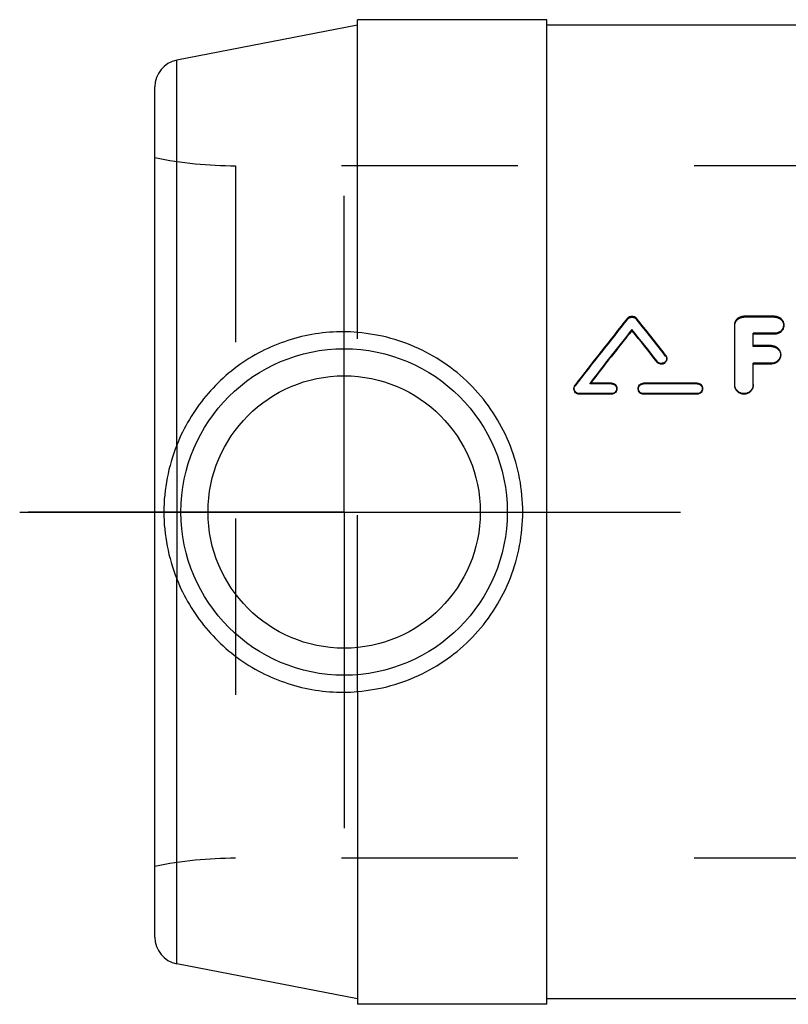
# Model space of a CAD drawing. Header units: millimetres. Extents: x 458.4 to 536.6, y 458.4 to 536.6.
# Tile 1 of 2: x 458.4 to 486.8, y 500.2 to 536.6. Entities that reach past the tile are written whole.
import ezdxf

# ---------------------------------------------------------------- set-up
doc = ezdxf.new("R2010")
doc.units = ezdxf.units.MM
doc.header["$LTSCALE"] = 65.185185
doc.linetypes.add('CENTER', pattern=[0.6, 0.375, -0.075, 0.075, -0.075])
doc.linetypes.add('HIDDEN', pattern=[0.2, 0.1, -0.1])
for name, color, linetype in [('ACHSEN_S', 7, 'CONTINUOUS'), ('KOERPER', 7, 'CONTINUOUS'), ('KONST.EL_MIT_GEO', 7, 'CONTINUOUS')]:
    doc.layers.add(name, color=color, linetype=linetype)

msp = doc.modelspace()

# ---------------------------------------------------------------- linework, layer by layer
at = {"layer": 'ACHSEN_S', "color": 2, "linetype": 'CENTER'}
msp.add_line((458.4, 518.4), (518.682, 518.4), dxfattribs=at)
at = {"layer": 'KOERPER', "color": 7, "linetype": 'Continuous'}
for p, q in [((470.9, 525.032), (470.9, 536.6)), ((477.9, 536.6), (470.9, 536.6)), ((477.9, 500.2), (477.9, 536.6)), ((505, 536.4), (477.9, 536.4)), ((464.209, 520.871), (464.209, 535.099)), ((464.209, 501.701), (464.209, 515.929)), ((470.9, 511.768), (470.9, 500.2)), ((477.9, 500.2), (470.9, 500.2)), ((498.416, 500.4), (477.9, 500.4))]:
    msp.add_line(p, q, dxfattribs=at)
at = {"layer": 'KOERPER', "color": 2, "linetype": 'CENTER'}
for q in [(470.4, 530.091), (458.709, 518.4), (470.4, 506.709), (482.091, 518.4)]:
    msp.add_line((470.4, 518.4), q, dxfattribs=at)
at = {"layer": 'KOERPER', "color": 8, "linetype": 'HIDDEN'}
for p, q in [((470.9, 511.768), (470.9, 525.032)), ((464.209, 520.871), (464.209, 515.929))]:
    msp.add_line(p, q, dxfattribs=at)
at = {"layer": 'KOERPER', "color": 7, "linetype": 'Continuous'}
for points, knots in [([(470.9, 525.039), (470.209, 525.097), (468.789, 524.991), (466.818, 524.167), (465.2, 522.759), (464.468, 521.525), (464.209, 520.871)], [0, 0, 0, 0, 0.247299, 0.498195, 0.749273, 1, 1, 1, 1]), ([(477.006, 518.4), (477.006, 518.816), (476.928, 519.648), (476.472, 521.24), (475.363, 523.022), (473.682, 524.275), (472.136, 524.858), (471.314, 525), (470.9, 525.032)], [0, 0, 0, 0, 0.126355, 0.252185, 0.500617, 0.748442, 0.873849, 1, 1, 1, 1]), ([(464.209, 520.871), (464.054, 520.479), (463.814, 519.666), (463.732, 518.821), (463.732, 518.4)], [0, 0, 0, 0, 0.50007, 1, 1, 1, 1]), ([(463.732, 518.4), (463.732, 517.979), (463.814, 517.134), (464.054, 516.321), (464.209, 515.929)], [0, 0, 0, 0, 0.49993, 1, 1, 1, 1]), ([(470.9, 511.768), (471.314, 511.8), (472.136, 511.942), (473.682, 512.525), (475.363, 513.778), (476.472, 515.56), (476.928, 517.152), (477.006, 517.984), (477.006, 518.4)], [0, 0, 0, 0, 0.126151, 0.251558, 0.499383, 0.747815, 0.873645, 1, 1, 1, 1]), ([(464.209, 515.929), (464.468, 515.275), (465.2, 514.041), (466.818, 512.633), (468.789, 511.809), (470.209, 511.703), (470.9, 511.761)], [0, 0, 0, 0, 0.250725, 0.5018, 0.752698, 1, 1, 1, 1])]:
    msp.add_open_spline(points, degree=3, knots=knots, dxfattribs=at)
at = {"layer": 'KONST.EL_MIT_GEO', "color": 7, "linetype": 'Continuous'}
for p, q in [((470.9, 536.4), (464.209, 535.099)), ((463.4, 502.682), (463.4, 534.118)), ((486.318, 525.645), (485.186, 525.645)), ((484.847, 523.109), (484.847, 525.326)), ((481.045, 525.113), (481.045, 525.15)), ((485.526, 524.551), (485.526, 525.007)), ((486.318, 525.007), (485.526, 525.007)), ((486.318, 524.97), (485.526, 524.97)), ((486.318, 524.97), (486.318, 525.007)), ((486.205, 524.551), (485.526, 524.551)), ((481.973, 523.939), (481.973, 523.97)), ((485.526, 523.109), (485.526, 523.902)), ((486.205, 523.902), (485.526, 523.902)), ((486.205, 523.871), (485.526, 523.871)), ((486.205, 523.871), (486.205, 523.902)), ((480.287, 523.164), (479.493, 523.164)), ((483.457, 523.164), (481.475, 523.164)), ((479.098, 522.755), (479.098, 522.779)), ((480.287, 522.779), (479.098, 522.779)), ((480.287, 522.755), (479.098, 522.755)), ((480.287, 522.755), (480.287, 522.779)), ((481.475, 522.755), (481.475, 522.779)), ((483.457, 522.779), (481.475, 522.779)), ((483.457, 522.755), (481.475, 522.755)), ((483.457, 522.755), (483.457, 522.779)), ((470.9, 500.4), (464.209, 501.701))]:
    msp.add_line(p, q, dxfattribs=at)
at = {"layer": 'KONST.EL_MIT_GEO', "color": 8, "linetype": 'HIDDEN'}
for p, q in [((466.385, 531.2), (466.385, 505.6)), ((502.896, 531.2), (466.385, 531.2)), ((485.186, 525.605), (485.186, 525.645)), ((486.318, 525.605), (486.318, 525.645)), ((480.884, 525.529), (480.884, 525.569)), ((481.207, 525.529), (481.207, 525.569)), ((486.318, 525.605), (485.186, 525.605)), ((486.658, 525.288), (486.658, 525.326)), ((485.526, 524.517), (485.526, 524.551)), ((486.205, 524.517), (486.205, 524.551)), ((482.291, 524.165), (482.291, 524.197)), ((486.205, 524.517), (485.526, 524.517)), ((486.545, 524.195), (486.545, 524.227)), ((482.33, 524.052), (482.33, 524.083)), ((478.939, 523.061), (478.939, 523.087)), ((479.493, 523.138), (479.493, 523.164)), ((479.493, 523.138), (479.506, 523.154)), ((480.287, 523.138), (479.493, 523.138)), ((479.506, 523.154), (479.514, 523.164)), ((480.287, 523.138), (480.287, 523.164)), ((481.475, 523.138), (481.475, 523.164)), ((483.457, 523.138), (481.475, 523.138)), ((483.457, 523.138), (483.457, 523.164)), ((484.847, 523.083), (484.847, 523.109)), ((485.526, 523.083), (485.526, 523.109)), ((478.9, 522.972), (478.9, 522.947)), ((480.485, 522.947), (480.485, 522.972)), ((481.277, 522.972), (481.277, 522.947)), ((483.655, 522.947), (483.655, 522.972)), ((502.896, 505.6), (466.385, 505.6))]:
    msp.add_line(p, q, dxfattribs=at)
at = {"layer": 'KONST.EL_MIT_GEO', "color": 7, "linetype": 'Continuous'}
for radius in [6.034, 5.035]:
    msp.add_circle((470.4, 518.4), radius, dxfattribs=at)
for centre, radius, start, end in [((464.4, 534.118), 1, 101, 180), ((617.896, 416.218), 175.3, 141.4061, 142.43665), ((347.996, 419.214), 170.46, 38.01574, 38.60361), ((619.216, 415.581), 176.342, 141.58559, 142.40448), ((618.184, 415.757), 175.402, 141.43073, 142.2403), ((345.525, 417.662), 172.973, 37.92242, 38.41986), ((346.453, 417.767), 172.158, 38.07642, 38.57451), ((479.088, 522.972), 0.188, 171.2852, 179.9956), ((481.465, 522.972), 0.188, 169.9167, 180.0022), ((464.4, 502.682), 1, 180, 259)]:
    msp.add_arc(centre, radius, start, end, dxfattribs=at)
at = {"layer": 'KONST.EL_MIT_GEO', "color": 8, "linetype": 'HIDDEN'}
for centre, radius, start, end in [((466.385, 546.2), 15, 258.5217, 270), ((616.95, 416.329), 174.467, 141.25121, 142.28313), ((348.905, 419.314), 169.663, 38.16987, 38.75849), ((482.151, 524.052), 0.18, 356.2342, 359.9991), ((480.299, 522.947), 0.186, 349.8851, 359.9993), ((483.469, 522.947), 0.186, 349.8851, 359.9993), ((466.385, 490.6), 15, 90, 101.4783)]:
    msp.add_arc(centre, radius, start, end, dxfattribs=at)
at = {"layer": 'KONST.EL_MIT_GEO', "color": 7, "linetype": 'Continuous'}
for points, knots in [([(480.884, 525.569), (480.921, 525.615), (481.044, 525.674), (481.169, 525.616), (481.207, 525.569)], [0, 0, 0, 0, 0.495137, 1, 1, 1, 1]), ([(484.847, 525.326), (484.847, 525.368), (484.865, 525.454), (484.942, 525.559), (485.055, 525.629), (485.142, 525.645), (485.186, 525.645)], [0, 0, 0, 0, 0.244519, 0.492066, 0.744691, 1, 1, 1, 1]), ([(486.318, 525.645), (486.362, 525.645), (486.45, 525.629), (486.563, 525.559), (486.64, 525.453), (486.658, 525.368), (486.658, 525.326)], [0, 0, 0, 0, 0.256232, 0.508719, 0.756067, 1, 1, 1, 1]), ([(486.658, 525.326), (486.658, 525.285), (486.64, 525.199), (486.563, 525.093), (486.45, 525.023), (486.362, 525.007), (486.318, 525.007)], [0, 0, 0, 0, 0.243673, 0.491323, 0.744117, 1, 1, 1, 1]), ([(486.658, 525.288), (486.658, 525.247), (486.64, 525.162), (486.563, 525.056), (486.45, 524.986), (486.362, 524.97), (486.318, 524.97)], [0, 0, 0, 0, 0.243026, 0.490421, 0.743488, 1, 1, 1, 1]), ([(486.205, 524.551), (486.249, 524.551), (486.337, 524.534), (486.45, 524.463), (486.527, 524.355), (486.545, 524.269), (486.545, 524.227)], [0, 0, 0, 0, 0.255032, 0.507049, 0.75487, 1, 1, 1, 1]), ([(482.291, 524.197), (482.297, 524.189), (482.319, 524.155), (482.33, 524.113), (482.33, 524.083)], [0, 0, 0, 0, 0.255663, 1, 1, 1, 1]), ([(486.545, 524.227), (486.545, 524.185), (486.527, 524.098), (486.45, 523.99), (486.338, 523.919), (486.249, 523.902), (486.205, 523.902)], [0, 0, 0, 0, 0.245005, 0.493196, 0.74546, 1, 1, 1, 1]), ([(486.545, 524.195), (486.545, 524.153), (486.527, 524.067), (486.45, 523.959), (486.337, 523.888), (486.249, 523.871), (486.205, 523.871)], [0, 0, 0, 0, 0.24436, 0.492293, 0.744828, 1, 1, 1, 1]), ([(482.33, 524.083), (482.33, 524.044), (482.303, 523.963), (482.198, 523.891), (482.07, 523.89), (481.998, 523.938), (481.973, 523.97)], [0, 0, 0, 0, 0.244747, 0.49531, 0.7493, 1, 1, 1, 1]), ([(482.33, 524.04), (482.327, 524.002), (482.296, 523.925), (482.191, 523.859), (482.067, 523.861), (481.997, 523.908), (481.973, 523.939)], [0, 0, 0, 0, 0.244303, 0.495161, 0.749486, 1, 1, 1, 1]), ([(480.287, 523.164), (480.337, 523.164), (480.441, 523.125), (480.485, 523.021), (480.485, 522.972)], [0, 0, 0, 0, 0.504947, 1, 1, 1, 1]), ([(481.28, 523.005), (481.288, 523.048), (481.338, 523.133), (481.43, 523.164), (481.475, 523.164)], [0, 0, 0, 0, 0.495516, 1, 1, 1, 1]), ([(483.457, 523.164), (483.507, 523.164), (483.611, 523.125), (483.655, 523.021), (483.655, 522.972)], [0, 0, 0, 0, 0.504947, 1, 1, 1, 1]), ([(485.526, 523.109), (485.526, 523.066), (485.508, 522.979), (485.408, 522.833), (485.186, 522.742), (484.964, 522.834), (484.865, 522.979), (484.847, 523.066), (484.847, 523.109)], [0, 0, 0, 0, 0.124529, 0.250289, 0.500366, 0.750201, 0.875724, 1, 1, 1, 1]), ([(485.526, 523.083), (485.526, 523.041), (485.508, 522.954), (485.408, 522.809), (485.186, 522.719), (484.964, 522.809), (484.865, 522.954), (484.847, 523.041), (484.847, 523.083)], [0, 0, 0, 0, 0.124197, 0.249819, 0.500367, 0.750671, 0.876055, 1, 1, 1, 1]), ([(479.098, 522.779), (479.048, 522.779), (478.944, 522.819), (478.9, 522.922), (478.9, 522.972)], [0, 0, 0, 0, 0.504754, 1, 1, 1, 1]), ([(479.098, 522.755), (479.048, 522.755), (478.944, 522.794), (478.9, 522.897), (478.9, 522.947)], [0, 0, 0, 0, 0.505732, 1, 1, 1, 1]), ([(480.485, 522.972), (480.485, 522.922), (480.441, 522.819), (480.337, 522.779), (480.287, 522.779)], [0, 0, 0, 0, 0.49529, 1, 1, 1, 1]), ([(480.482, 522.914), (480.474, 522.87), (480.424, 522.786), (480.332, 522.755), (480.287, 522.755)], [0, 0, 0, 0, 0.494976, 1, 1, 1, 1]), ([(481.475, 522.779), (481.425, 522.779), (481.321, 522.819), (481.277, 522.922), (481.277, 522.972)], [0, 0, 0, 0, 0.504715, 1, 1, 1, 1]), ([(481.475, 522.755), (481.425, 522.755), (481.321, 522.794), (481.277, 522.897), (481.277, 522.947)], [0, 0, 0, 0, 0.505694, 1, 1, 1, 1]), ([(483.655, 522.972), (483.655, 522.922), (483.611, 522.819), (483.507, 522.779), (483.457, 522.779)], [0, 0, 0, 0, 0.49529, 1, 1, 1, 1]), ([(483.652, 522.914), (483.644, 522.87), (483.594, 522.786), (483.502, 522.755), (483.457, 522.755)], [0, 0, 0, 0, 0.494976, 1, 1, 1, 1])]:
    msp.add_open_spline(points, degree=3, knots=knots, dxfattribs=at)
at = {"layer": 'KONST.EL_MIT_GEO', "color": 8, "linetype": 'HIDDEN'}
for points, knots in [([(480.884, 525.529), (480.921, 525.575), (481.044, 525.633), (481.169, 525.576), (481.207, 525.529)], [0, 0, 0, 0, 0.495127, 1, 1, 1, 1]), ([(484.847, 525.288), (484.847, 525.33), (484.865, 525.415), (484.942, 525.52), (485.055, 525.589), (485.142, 525.605), (485.186, 525.605)], [0, 0, 0, 0, 0.243867, 0.491163, 0.744065, 1, 1, 1, 1]), ([(486.318, 525.605), (486.362, 525.605), (486.45, 525.589), (486.563, 525.52), (486.64, 525.414), (486.658, 525.33), (486.658, 525.288)], [0, 0, 0, 0, 0.25686, 0.509622, 0.756717, 1, 1, 1, 1]), ([(482.291, 524.165), (482.297, 524.157), (482.319, 524.123), (482.33, 524.082), (482.33, 524.052)], [0, 0, 0, 0, 0.255918, 1, 1, 1, 1]), ([(486.205, 524.517), (486.249, 524.517), (486.337, 524.5), (486.45, 524.43), (486.527, 524.323), (486.545, 524.237), (486.545, 524.195)], [0, 0, 0, 0, 0.255664, 0.507953, 0.755517, 1, 1, 1, 1]), ([(480.287, 523.138), (480.337, 523.138), (480.441, 523.099), (480.485, 522.996), (480.485, 522.947)], [0, 0, 0, 0, 0.505927, 1, 1, 1, 1]), ([(481.277, 522.947), (481.277, 522.996), (481.321, 523.099), (481.425, 523.138), (481.475, 523.138)], [0, 0, 0, 0, 0.494073, 1, 1, 1, 1]), ([(483.457, 523.138), (483.507, 523.138), (483.611, 523.099), (483.655, 522.996), (483.655, 522.947)], [0, 0, 0, 0, 0.505927, 1, 1, 1, 1])]:
    msp.add_open_spline(points, degree=3, knots=knots, dxfattribs=at)
at = {"layer": 'KONST.EL_MIT_GEO', "color": 7, "linetype": 'Continuous'}
msp.add_open_spline([(478.902, 523), (478.907, 523.031), (478.92, 523.062), (478.939, 523.087)], degree=3, dxfattribs=at)
at = {"layer": 'KONST.EL_MIT_GEO', "color": 8, "linetype": 'HIDDEN'}
msp.add_open_spline([(478.9, 522.947), (478.9, 522.987), (478.915, 523.029), (478.939, 523.061)], degree=3, dxfattribs=at)

doc.saveas('drawing.dxf')
